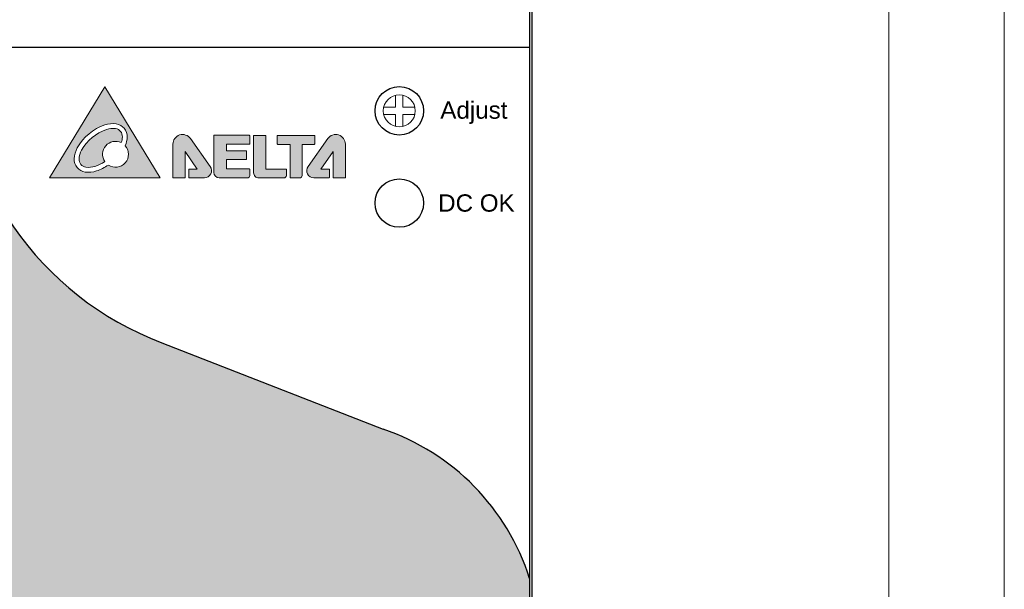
# Model space of a CAD drawing. Header units: millimetres. Extents: x 0 to 420, y 0 to 297.
# Tile 4 of 6: x 335 to 420, y 125 to 174. Entities that reach past the tile are written whole.
import ezdxf

# ---------------------------------------------------------------- set-up
doc = ezdxf.new("R2010")
doc.units = ezdxf.units.MM
doc.layers.get('0').update_dxf_attribs({"linetype": 'CONTINUOUS', "lineweight": 13})
doc.layers.add('Line', color=3, linetype='CONTINUOUS', lineweight=25)
doc.styles.add('arial', font='arial.ttf', dxfattribs={"height": 5})

# ---------------------------------------------------------------- blocks, each defined once
blk = doc.blocks.new('AD')
at = {"color": 7, "linetype": 'Continuous'}
for p, q in [((-0.32000000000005, 1.347523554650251), (-0.32000000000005, 0.3199995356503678)), ((0.32000000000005, 0.3199995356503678), (0.32000000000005, 1.347523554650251)), ((-0.32000000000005, 0.3199995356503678), (-1.347525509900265, 0.3199995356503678)), ((1.347525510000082, 0.3199995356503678), (0.32000000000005, 0.3199995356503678)), ((-1.347525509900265, -0.3184833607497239), (-0.32000000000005, -0.3184833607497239)), ((-1.347525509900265, -0.319999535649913), (-0.32000000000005, -0.319999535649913)), ((-1.187525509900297, -0.3196588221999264), (-1.187525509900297, -0.3181426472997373)), ((-0.32000000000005, -0.319999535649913), (-0.32000000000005, -1.347523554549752)), ((0.32000000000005, -0.3184833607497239), (1.347525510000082, -0.3184833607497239)), ((0.32000000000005, -1.347523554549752), (0.32000000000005, -0.319999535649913)), ((0.32000000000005, -0.319999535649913), (1.347525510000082, -0.319999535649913))]:
    blk.add_line(p, q, dxfattribs=at)
blk.add_circle((0, 0), 1.384999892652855)

msp = doc.modelspace()

# ---------------------------------------------------------------- hatches: boundary and pattern name
at = {"ltscale": 5}
h = msp.add_hatch(color=18, dxfattribs=at)
h.paths.add_polyline_path([(366.131483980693, 138.4080672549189), (346.9611637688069, 145.8863927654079, -0.3119421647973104), (329.243382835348, 171.5220753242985), (329.243382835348, 90.3016596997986, 0.4142135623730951), (330.243382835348, 89.30165969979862), (377.8433828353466, 89.30165969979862, 0.4142135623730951), (378.8433828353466, 90.3016596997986), (378.8433828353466, 125.4481900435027, 0.238296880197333)])
h.paths.add_polyline_path([(371.1433828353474, 116.5016596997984, -0.4142135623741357), (371.2433828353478, 116.4016596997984), (371.2433828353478, 102.4016596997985, -0.4142135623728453), (371.1433828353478, 102.3016596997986), (336.9433828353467, 102.3016596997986, -0.4142135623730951), (336.8433828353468, 102.4016596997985), (336.8433828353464, 116.4016596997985, -0.4142135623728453), (336.9433828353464, 116.5016596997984)], flags=16)
h = msp.add_hatch(color=256)
edge = h.paths.add_edge_path(flags=16)
edge.add_arc((342.8430873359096, 163.7693807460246), 1.111940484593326, 357.4529575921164, 442.0094395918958)
edge.add_arc((342.7028319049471, 162.770217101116), 2.120900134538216, 82.0094395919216, 108.888786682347)
edge.add_arc((343.4297763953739, 160.6456292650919), 4.366411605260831, 108.888786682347, 150.5736105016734)
edge.add_arc((341.4739637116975, 161.7488602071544), 2.120900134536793, 150.5736105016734, 177.4529575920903)
edge.add_arc((340.4660008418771, 161.7936980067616), 1.111940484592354, 177.4529575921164, 262.0094395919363)
edge.add_arc((340.6062562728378, 162.7928616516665), 2.120900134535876, 262.0094395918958, 288.8887866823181)
edge.add_arc((339.8793117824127, 164.9174494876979), 4.366411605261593, 288.8887866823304, 303.9403117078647)
edge.add_arc((342.939008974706, 162.2302053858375), 1.123062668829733, 236.3810211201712, 401.3695137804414)
edge.add_arc((341.8351244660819, 163.8142185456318), 2.120900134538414, 336.6160173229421, 357.4529575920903)
edge = h.paths.add_edge_path(flags=0)
edge.add_arc((342.8430873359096, 163.7693807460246), 0.6925457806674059, 357.4529575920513, 442.0094395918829)
edge.add_arc((342.7028319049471, 162.770217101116), 1.701505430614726, 82.00943959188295, 108.8887866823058)
edge.add_arc((343.4297763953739, 160.6456292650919), 3.947016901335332, 108.8887866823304, 150.5736105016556)
edge.add_arc((341.4739637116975, 161.7488602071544), 1.701505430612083, 150.5736105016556, 177.4529575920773)
edge.add_arc((340.4660008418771, 161.7936980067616), 0.6925457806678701, 177.4529575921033, 262.0094395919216)
edge.add_arc((340.6062562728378, 162.7928616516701), 1.701505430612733, 262.0094395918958, 288.8887866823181)
edge.add_arc((339.8793117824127, 164.9174494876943), 3.947016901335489, 288.8887866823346, 302.7061557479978)
edge.add_arc((342.939008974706, 162.2302053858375), 1.123062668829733, 63.7419992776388, 214.3685162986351, ccw=False)
edge.add_arc((341.8351244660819, 163.8142185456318), 1.701505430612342, 340.1830411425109, 357.4529575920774)
h.paths.add_polyline_path([(346.8059142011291, 160.1850637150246), (342.0238001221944, 168.0850637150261), (337.2177408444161, 160.1850637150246)])
h = msp.add_hatch(color=256)
edge = h.paths.add_edge_path()
edge.add_arc((351.5035964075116, 163.8311044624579), 0.0427723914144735, 90, 180, ccw=False)
edge.add_line((351.5035964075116, 163.8738768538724), (354.5385530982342, 163.8738768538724))
edge.add_arc((354.5385530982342, 163.8311044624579), 0.0427723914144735, 0, 90, ccw=False)
edge.add_line((354.5813254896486, 163.8311044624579), (354.5813254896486, 163.136625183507))
edge.add_arc((354.538553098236, 163.1366251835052), 0.0427723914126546, -89.9999999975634, 2.4365931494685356e-09, ccw=False)
edge.add_line((354.5385530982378, 163.0938527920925), (352.5478255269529, 163.0938527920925))
edge.add_line((352.5478255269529, 163.0938527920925), (352.5478255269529, 162.531398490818))
edge.add_line((352.5478255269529, 162.531398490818), (354.2632938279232, 162.531398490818))
edge.add_arc((354.2632938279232, 162.4886260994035), 0.0427723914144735, 0, 90, ccw=False)
edge.add_line((354.3060662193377, 162.4886260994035), (354.3060662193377, 161.8067456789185))
edge.add_arc((354.2632938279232, 161.8067456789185), 0.0427723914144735, -90, 0, ccw=False)
edge.add_line((354.2632938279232, 161.7639732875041), (352.5478255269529, 161.7639732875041))
edge.add_line((352.5478255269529, 161.7639732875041), (352.5478255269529, 160.9586778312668))
edge.add_line((352.5478255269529, 160.9586778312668), (354.5385530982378, 160.9586778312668))
edge.add_arc((354.538553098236, 160.9159054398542), 0.0427723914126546, -2.4365931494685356e-09, 89.9999999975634, ccw=False)
edge.add_line((354.5813254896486, 160.9159054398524), (354.5813254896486, 160.3983936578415))
edge.add_arc((354.3679955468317, 160.3983936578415), 0.2133299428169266, -90, 0, ccw=False)
edge.add_line((354.3679955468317, 160.1850637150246), (351.9313203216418, 160.1850637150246))
edge.add_arc((351.9313203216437, 160.6555600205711), 0.4704963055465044, 179.999999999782, 269.9999999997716, ccw=False)
edge.add_line((351.4608240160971, 160.6555600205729), (351.4608240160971, 163.8311044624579))
edge = h.paths.add_edge_path()
edge.add_line((360.2094050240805, 163.8227052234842), (360.2094050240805, 163.1350042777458))
edge.add_arc((360.1666326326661, 163.1350042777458), 0.0427723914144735, -90, 0, ccw=False)
edge.add_line((360.1666326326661, 163.0922318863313), (359.1139674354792, 163.0922318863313))
edge.add_line((359.1139674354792, 163.0922318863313), (359.1139674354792, 160.3983936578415))
edge.add_arc((358.9006374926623, 160.3983936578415), 0.2133299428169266, -90, 0, ccw=False)
edge.add_line((358.9006374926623, 160.1850637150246), (358.1164867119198, 160.1850637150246))
edge.add_arc((358.1164867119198, 160.2278361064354), 0.0427723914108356, 180, 270, ccw=False)
edge.add_line((358.073714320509, 160.2278361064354), (358.073714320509, 163.0922318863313))
edge.add_line((358.073714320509, 163.0922318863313), (357.0085239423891, 163.0922318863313))
edge.add_arc((357.0085239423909, 163.1350042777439), 0.0427723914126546, 179.9999999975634, 269.99999999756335, ccw=False)
edge.add_line((356.9657515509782, 163.1350042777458), (356.9657515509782, 163.8227052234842))
edge.add_arc((357.0085239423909, 163.822705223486), 0.0427723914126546, 90.0000000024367, 180.0000000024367, ccw=False)
edge.add_line((357.0085239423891, 163.8654776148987), (360.1666326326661, 163.8654776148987))
edge.add_arc((360.1666326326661, 163.8227052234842), 0.0427723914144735, 0, 90, ccw=False)
edge = h.paths.add_edge_path()
edge.add_line((357.7499015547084, 160.3983936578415), (357.7499015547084, 160.9076535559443))
edge.add_arc((357.707129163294, 160.9076535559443), 0.0427723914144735, 0, 90)
edge.add_line((357.707129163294, 160.9504259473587), (355.9641054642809, 160.9504259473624))
edge.add_line((355.9641054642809, 160.9504259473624), (355.9641054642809, 163.8283783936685))
edge.add_arc((355.9213330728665, 163.8283783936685), 0.0427723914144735, 0, 90)
edge.add_line((355.9213330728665, 163.871150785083), (354.9585202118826, 163.871150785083))
edge.add_arc((354.9585202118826, 163.8283783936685), 0.0427723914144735, 90, 180)
edge.add_line((354.9157478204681, 163.8283783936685), (354.9157478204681, 160.6257369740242))
edge.add_arc((355.3564210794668, 160.6257369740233), 0.440673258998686, 179.9999999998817, 269.9999999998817)
edge.add_line((355.3564210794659, 160.1850637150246), (357.5365716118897, 160.1850637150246))
edge.add_arc((357.5365716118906, 160.3983936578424), 0.2133299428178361, 269.9999999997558, 359.9999999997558)
edge = h.paths.add_edge_path()
edge.add_line((361.4786479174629, 160.9075062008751), (361.4786479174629, 160.2278361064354))
edge.add_arc((361.4358755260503, 160.2278361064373), 0.0427723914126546, 269.99999999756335, 359.9999999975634, ccw=False)
edge.add_line((361.4358755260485, 160.1850637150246), (360.1391443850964, 160.1850637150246))
edge.add_arc((360.1391443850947, 160.8089898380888), 0.6239261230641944, 144.7268804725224, 270.0000000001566, ccw=False)
edge.add_line((359.6297657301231, 161.1692913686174), (361.3412526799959, 163.5889172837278))
edge.add_arc((362.027992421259, 163.1031619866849), 0.8411716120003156, 2.7114310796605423e-11, 144.7268804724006, ccw=False)
edge.add_line((362.8691640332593, 163.1031619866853), (362.8691640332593, 160.2278361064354))
edge.add_arc((362.8263916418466, 160.2278361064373), 0.0427723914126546, 269.99999999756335, 359.9999999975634, ccw=False)
edge.add_line((362.8263916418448, 160.1850637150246), (361.8445699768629, 160.1850637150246))
edge.add_arc((361.8445699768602, 160.2278361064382), 0.042772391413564, 180.000000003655, 270.0000000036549, ccw=False)
edge.add_line((361.8017975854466, 160.2278361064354), (361.8017975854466, 162.460520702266))
edge.add_line((361.8017975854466, 162.460520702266), (360.7516716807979, 160.9502785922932))
edge.add_line((360.7516716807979, 160.9502785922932), (361.4358755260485, 160.9502785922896))
edge.add_arc((361.4358755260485, 160.9075062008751), 0.0427723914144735, 0, 90, ccw=False)
edge = h.paths.add_edge_path()
edge.add_line((349.3015196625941, 160.9075062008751), (349.3015196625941, 160.2278361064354))
edge.add_arc((349.3442920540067, 160.2278361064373), 0.0427723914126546, 180.0000000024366, 270.0000000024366)
edge.add_line((349.3442920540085, 160.1850637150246), (350.6410231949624, 160.1850637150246))
edge.add_arc((350.6410231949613, 160.8089898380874), 0.6239261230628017, 270.000000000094, 395.2731195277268)
edge.add_line((351.1504018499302, 161.1692913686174), (349.438914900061, 163.5889172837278))
edge.add_arc((348.7521751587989, 163.1031619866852), 0.8411716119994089, 35.27311952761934, 179.9999999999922)
edge.add_line((347.9110035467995, 163.1031619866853), (347.9110035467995, 160.2278361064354))
edge.add_arc((347.9537759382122, 160.2278361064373), 0.0427723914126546, 180.0000000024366, 270.0000000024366)
edge.add_line((347.953775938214, 160.1850637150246), (348.9355976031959, 160.1850637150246))
edge.add_arc((348.9355976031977, 160.2278361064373), 0.0427723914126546, 269.9999999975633, 359.9999999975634)
edge.add_line((348.9783699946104, 160.2278361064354), (348.9783699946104, 162.460520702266))
edge.add_line((348.9783699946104, 162.460520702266), (350.0284958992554, 160.9502785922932))
edge.add_line((350.0284958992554, 160.9502785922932), (349.3442920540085, 160.9502785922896))
edge.add_arc((349.3442920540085, 160.9075062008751), 0.0427723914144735, 90, 180)
edge = h.paths.add_edge_path(flags=16)
edge.add_spline(control_points=[(347.9556521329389, 160.1874213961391), (347.9556521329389, 160.1874213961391), (348.933868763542, 160.1874213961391), (348.933868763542, 160.1874213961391)], knot_values=[13, 13, 13, 13, 14, 14, 14, 14], degree=3, periodic=0)
h = msp.add_hatch(color=7)
h.dxf.hatch_style = 2
edge = h.paths.add_edge_path()
edge.add_spline(control_points=[(340.5553538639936, 134.2687502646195), (340.5553538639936, 134.2687502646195), (340.5505307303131, 133.4119550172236), (340.5505307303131, 133.4119550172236), (340.5505307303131, 133.4119550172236), (340.5479469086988, 133.3985191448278), (340.5479469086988, 133.3985191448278), (337.3982683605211, 133.3985191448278), (337.2349708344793, 129.3308949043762), (340.5248647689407, 129.3260717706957), (340.5248647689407, 129.3260717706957), (340.5248647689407, 128.4777170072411), (340.5248647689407, 128.4777170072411), (340.5248647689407, 128.4777170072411), (340.5102231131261, 128.4777170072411), (340.5102231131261, 128.4777170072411), (335.9527062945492, 128.5106176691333), (336.1061852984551, 134.098218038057), (340.3212596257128, 134.2749514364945), (340.3212596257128, 134.2749514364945), (340.5553538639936, 134.2687502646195), (340.5553538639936, 134.2687502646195)], knot_values=[0, 0, 0, 0, 1, 1, 1, 2, 2, 2, 3, 3, 3, 4, 4, 4, 5, 5, 5, 6, 6, 6, 7, 7, 7, 7], degree=3, periodic=0)
h = msp.add_hatch(color=7)
h.dxf.hatch_style = 2
edge = h.paths.add_edge_path()
edge.add_spline(control_points=[(342.2052100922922, 133.0576269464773), (342.2052100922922, 133.0576269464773), (342.2052100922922, 132.2147843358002), (342.2052100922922, 132.2147843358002), (342.2052100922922, 132.2147843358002), (342.2052100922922, 130.956463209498), (342.2052100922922, 130.956463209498), (342.2052100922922, 130.956463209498), (342.2052100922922, 129.7234635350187), (342.2052100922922, 129.7234635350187), (342.2052100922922, 129.7234635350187), (342.2052100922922, 128.4401654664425), (342.2052100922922, 128.4401654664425), (342.2052100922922, 128.4401654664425), (341.6059357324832, 128.4401654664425), (341.6059357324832, 128.4401654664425), (341.3062124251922, 128.4401654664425), (341.066433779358, 128.8144750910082), (341.066433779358, 129.2328819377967), (341.066433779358, 129.6518055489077), (341.066433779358, 129.7234635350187), (341.066433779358, 129.7234635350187), (341.066433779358, 129.7234635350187), (341.066433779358, 133.0576269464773), (341.066433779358, 133.0576269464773), (341.066433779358, 133.0576269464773), (341.066433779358, 134.3032012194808), (341.066433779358, 134.3032012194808), (341.066433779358, 134.3032012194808), (342.2052100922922, 134.3032012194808), (342.2052100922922, 134.3032012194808), (342.2052100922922, 134.3032012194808), (342.2052100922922, 133.0576269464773), (342.2052100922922, 133.0576269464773)], knot_values=[0, 0, 0, 0, 1, 1, 1, 2, 2, 2, 3, 3, 3, 4, 4, 4, 5, 5, 5, 6, 6, 6, 7, 7, 7, 8, 8, 8, 9, 9, 9, 10, 10, 10, 11, 11, 11, 11], degree=3, periodic=0)
h = msp.add_hatch(color=7)
h.dxf.hatch_style = 2
edge = h.paths.add_edge_path()
edge.add_spline(control_points=[(344.4093821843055, 134.238433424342), (344.4093821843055, 134.238433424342), (344.414205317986, 133.3802601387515), (344.414205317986, 133.3802601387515), (344.414205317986, 133.3802601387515), (344.4166168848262, 133.3692358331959), (344.4166168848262, 133.3692358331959), (347.5662954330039, 133.3692358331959), (347.7297652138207, 129.3004058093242), (344.4398712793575, 129.2955826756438), (344.4398712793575, 129.2955826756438), (344.4398712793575, 128.4460221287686), (344.4398712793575, 128.4460221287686), (344.4398712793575, 128.4460221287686), (344.4545129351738, 128.4460221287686), (344.4545129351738, 128.4460221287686), (349.01323553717, 128.4801285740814), (348.8583784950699, 134.0689347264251), (344.642098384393, 134.2456681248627), (344.642098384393, 134.2456681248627), (344.4093821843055, 134.238433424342), (344.4093821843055, 134.238433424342)], knot_values=[0, 0, 0, 0, 1, 1, 1, 2, 2, 2, 3, 3, 3, 4, 4, 4, 5, 5, 5, 6, 6, 6, 7, 7, 7, 7], degree=3, periodic=0)
h = msp.add_hatch(color=7)
h.dxf.hatch_style = 2
edge = h.paths.add_edge_path()
edge.add_spline(control_points=[(343.9232792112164, 133.0681344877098), (343.9232792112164, 132.7625545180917), (343.6418149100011, 132.5146798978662), (343.2938602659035, 132.5146798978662), (342.9460778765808, 132.5146798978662), (342.6644413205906, 132.7625545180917), (342.6644413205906, 133.0681344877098), (342.6644413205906, 133.3730254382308), (342.9460778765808, 133.6207278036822), (343.2938602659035, 133.6207278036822), (343.6418149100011, 133.6207278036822), (343.9232792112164, 133.3730254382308), (343.9232792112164, 133.0681344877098)], knot_values=[0, 0, 0, 0, 1, 1, 1, 2, 2, 2, 3, 3, 3, 4, 4, 4, 4], degree=3, periodic=0)
h = msp.add_hatch(color=7)
h.dxf.hatch_style = 2
edge = h.paths.add_edge_path()
edge.add_spline(control_points=[(343.8628177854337, 131.1821169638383), (343.8628177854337, 131.1821169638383), (343.8628177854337, 130.6853341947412), (343.8628177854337, 130.6853341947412), (343.8628177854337, 130.6853341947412), (343.8628177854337, 129.943432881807), (343.8628177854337, 129.943432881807), (343.8628177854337, 129.943432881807), (343.8628177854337, 129.2163454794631), (343.8628177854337, 129.2163454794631), (343.8628177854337, 129.2163454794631), (343.8628177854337, 128.4599747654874), (343.8628177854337, 128.4599747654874), (343.8628177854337, 128.4599747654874), (343.2635434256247, 128.4599747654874), (343.2635434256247, 128.4599747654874), (342.9643368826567, 128.4599747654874), (342.7236969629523, 128.6809776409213), (342.7236969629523, 128.9267852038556), (342.7236969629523, 129.1736262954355), (342.7236969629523, 129.2163454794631), (342.7236969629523, 129.2163454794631), (342.7236969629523, 129.2163454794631), (342.7236969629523, 131.1821169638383), (342.7236969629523, 131.1821169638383), (342.7236969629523, 131.1821169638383), (342.7236969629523, 131.9167835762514), (342.7236969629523, 131.9167835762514), (342.7236969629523, 131.9167835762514), (343.8628177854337, 131.9167835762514), (343.8628177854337, 131.9167835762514), (343.8628177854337, 131.9167835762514), (343.8628177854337, 131.1821169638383), (343.8628177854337, 131.1821169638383)], knot_values=[0, 0, 0, 0, 1, 1, 1, 2, 2, 2, 3, 3, 3, 4, 4, 4, 5, 5, 5, 6, 6, 6, 7, 7, 7, 8, 8, 8, 9, 9, 9, 10, 10, 10, 11, 11, 11, 11], degree=3, periodic=0)
h = msp.add_hatch(color=7)
h.dxf.hatch_style = 2
edge = h.paths.add_edge_path()
edge.add_spline(control_points=[(346.2683557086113, 130.8834271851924), (346.2683557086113, 130.8834271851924), (346.6309520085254, 130.5440852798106), (346.6309520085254, 130.5440852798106), (346.6309520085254, 130.5440852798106), (347.1738990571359, 130.0381730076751), (347.1738990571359, 130.0381730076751), (347.1738990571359, 130.0381730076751), (347.7056495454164, 129.5429405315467), (347.7056495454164, 129.5429405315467), (347.7056495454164, 129.5429405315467), (348.258931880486, 129.0272097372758), (348.258931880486, 129.0272097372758), (348.258931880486, 129.0272097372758), (347.8501713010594, 128.5889935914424), (347.8501713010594, 128.5889935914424), (347.6458771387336, 128.3698855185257), (347.3211768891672, 128.3447363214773), (347.1408261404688, 128.5128569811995), (346.9603031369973, 128.6809776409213), (346.9292972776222, 128.7095719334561), (346.9292972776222, 128.7095719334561), (346.9292972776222, 128.7095719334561), (345.4914866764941, 130.0500585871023), (345.4914866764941, 130.0500585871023), (345.4914866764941, 130.0500585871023), (344.9542240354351, 130.5506309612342), (344.9542240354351, 130.5506309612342), (344.9542240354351, 130.5506309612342), (345.7309208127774, 131.3843440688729), (345.7309208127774, 131.3843440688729), (345.7309208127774, 131.3843440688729), (346.2683557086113, 130.8834271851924), (346.2683557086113, 130.8834271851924)], knot_values=[0, 0, 0, 0, 1, 1, 1, 2, 2, 2, 3, 3, 3, 4, 4, 4, 5, 5, 5, 6, 6, 6, 7, 7, 7, 8, 8, 8, 9, 9, 9, 10, 10, 10, 11, 11, 11, 11], degree=3, periodic=0)

# ---------------------------------------------------------------- linework, layer by layer
for points in [[(0, 0), (420, -2.49e-14), (420, 297), (0, 297)], [(10, 10), (410, 9.999999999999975), (410, 287), (10, 287)]]:
    msp.add_lwpolyline(points, close=True, dxfattribs=at)
msp.add_lwpolyline([(337.2177408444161, 160.1850637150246), (346.8059142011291, 160.1850637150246), (342.0238001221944, 168.0850637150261)], close=True)
for points in [[(349.3015196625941, 160.9075062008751), (349.3015196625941, 160.2278361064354, 0.4142135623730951), (349.3442920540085, 160.1850637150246), (350.6410231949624, 160.1850637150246, 0.6084466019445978), (351.1504018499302, 161.1692913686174), (349.438914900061, 163.5889172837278, 0.7313995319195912), (347.9110035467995, 163.1031619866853), (347.9110035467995, 160.2278361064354, 0.4142135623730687), (347.953775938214, 160.1850637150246), (348.9355976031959, 160.1850637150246, 0.4142135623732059), (348.9783699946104, 160.2278361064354), (348.9783699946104, 162.460520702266), (350.0284958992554, 160.9502785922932), (349.3442920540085, 160.9502785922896, 0.414213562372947)], [(361.4786479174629, 160.9075062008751), (361.4786479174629, 160.2278361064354, -0.4142135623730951), (361.4358755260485, 160.1850637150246), (360.1391443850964, 160.1850637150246, -0.6084466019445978), (359.6297657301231, 161.1692913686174), (361.3412526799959, 163.5889172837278, -0.7313995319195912), (362.8691640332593, 163.1031619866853), (362.8691640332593, 160.2278361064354, -0.4142135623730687), (362.8263916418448, 160.1850637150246), (361.8445699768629, 160.1850637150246, -0.4142135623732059), (361.8017975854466, 160.2278361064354), (361.8017975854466, 162.460520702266), (360.7516716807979, 160.9502785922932), (361.4358755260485, 160.9502785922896, -0.414213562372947)], [(351.4608240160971, 163.8311044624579, -0.4142135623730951), (351.5035964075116, 163.8738768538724), (354.5385530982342, 163.8738768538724, -0.4142135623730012), (354.5813254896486, 163.8311044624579), (354.5813254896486, 163.136625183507, -0.4142135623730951), (354.5385530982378, 163.0938527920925), (352.5478255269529, 163.0938527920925), (352.5478255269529, 162.531398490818), (354.2632938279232, 162.531398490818, -0.4142135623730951), (354.3060662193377, 162.4886260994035), (354.3060662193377, 161.8067456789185, -0.4142135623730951), (354.2632938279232, 161.7639732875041), (352.5478255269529, 161.7639732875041), (352.5478255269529, 160.9586778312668), (354.5385530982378, 160.9586778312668, -0.414213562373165), (354.5813254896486, 160.9159054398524), (354.5813254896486, 160.3983936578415, -0.4142135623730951), (354.3679955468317, 160.1850637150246), (351.9313203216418, 160.1850637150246, -0.4142135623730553), (351.4608240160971, 160.6555600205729)], [(357.7499015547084, 160.3983936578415), (357.7499015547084, 160.9076535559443, 0.4142135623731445), (357.707129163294, 160.9504259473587), (355.9641054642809, 160.9504259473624), (355.9641054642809, 163.8283783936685, 0.4142135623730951), (355.9213330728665, 163.871150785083), (354.9585202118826, 163.871150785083, 0.4142135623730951), (354.9157478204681, 163.8283783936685), (354.9157478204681, 160.6257369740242, 0.4142135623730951), (355.3564210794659, 160.1850637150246), (357.5365716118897, 160.1850637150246, 0.4142135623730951)], [(360.2094050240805, 163.8227052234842), (360.2094050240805, 163.1350042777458, -0.4142135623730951), (360.1666326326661, 163.0922318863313), (359.1139674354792, 163.0922318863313), (359.1139674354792, 160.3983936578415, -0.4142135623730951), (358.9006374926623, 160.1850637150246), (358.1164867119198, 160.1850637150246, -0.4142135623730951), (358.073714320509, 160.2278361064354), (358.073714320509, 163.0922318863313), (357.0085239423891, 163.0922318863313, -0.4142135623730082), (356.9657515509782, 163.1350042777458), (356.9657515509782, 163.8227052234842, -0.4142135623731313), (357.0085239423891, 163.8654776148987), (360.1666326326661, 163.8654776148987, -0.4142135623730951)]]:
    msp.add_lwpolyline(points, format="xyb", close=True)
for centre, radius, start, end in [((343.429776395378, 160.6456292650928), 4.366411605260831, 108.8887866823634, 150.5736105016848), ((342.7028319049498, 162.7702171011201), 2.120900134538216, 82.00943959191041, 108.8887866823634), ((342.8430873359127, 163.7693807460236), 1.111940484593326, 357.4529575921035, 82.0094395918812), ((343.429776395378, 160.6456292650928), 3.947016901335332, 108.8887866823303, 150.5736105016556), ((342.7028319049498, 162.7702171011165), 1.701505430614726, 82.0094395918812, 108.8887866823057), ((342.8430873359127, 163.7693807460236), 0.6925457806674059, 357.4529575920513, 82.0094395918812), ((342.9390089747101, 162.2302053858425), 1.123062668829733, 63.74199927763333, 214.3685162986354), ((341.8351244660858, 163.8142185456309), 1.701505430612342, 340.1830411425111, 357.4529575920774), ((341.8351244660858, 163.8142185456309), 2.120900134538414, 336.6160173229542, 357.4529575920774), ((341.4739637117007, 161.7488602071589), 2.120900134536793, 150.5736105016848, 177.4529575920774), ((341.4739637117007, 161.7488602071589), 1.701505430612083, 150.5736105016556, 177.4529575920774), ((342.9390089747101, 162.2302053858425), 1.123062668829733, 236.3810211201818, 41.36951378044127), ((340.4660008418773, 161.7936980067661), 1.111940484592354, 177.4529575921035, 262.0094395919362), ((340.4660008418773, 161.7936980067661), 0.6925457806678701, 177.4529575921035, 262.0094395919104), ((339.8793117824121, 164.917449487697), 3.947016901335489, 288.8887866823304, 302.7061557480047), ((340.6062562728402, 162.7928616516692), 2.120900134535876, 262.0094395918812, 288.8887866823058), ((340.6062562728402, 162.7928616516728), 1.701505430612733, 262.0094395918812, 288.8887866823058), ((339.8793117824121, 164.917449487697), 4.366411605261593, 288.8887866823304, 303.9403117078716)]:
    msp.add_arc(centre, radius, start, end)
msp.add_open_spline([(347.9556521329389, 160.1874213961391), (347.9556521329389, 160.1874213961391), (348.933868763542, 160.1874213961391), (348.933868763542, 160.1874213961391)], degree=3)
at = {"layer": 'Line', "color": 7}
for p, q in [((379.0433828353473, 208.9999999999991), (379.0433828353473, 87.99999999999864)), ((378.8433828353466, 206.7007025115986), (378.8433828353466, 90.3016596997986)), ((329.243382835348, 171.5220753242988), (378.8433828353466, 171.5220753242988)), ((346.9611637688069, 145.8863927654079), (366.131483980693, 138.4080672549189))]:
    msp.add_line(p, q, dxfattribs=at)
for centre in [(367.5433828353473, 165.9999999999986), (367.5433828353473, 157.9999999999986)]:
    msp.add_circle(centre, 2.1, dxfattribs=at)
for centre, radius, start, end in [((356.648281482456, 171.5220753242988), 27.40489864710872, 180, 249.2996078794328), ((359.6631516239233, 119.3492306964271), 20.12656390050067, 17.63970315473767, 71.25342591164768)]:
    msp.add_arc(centre, radius, start, end, dxfattribs=at)

# ---------------------------------------------------------------- block references
msp.add_blockref('AD', (367.5433828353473, 165.9999999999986))

# ---------------------------------------------------------------- texts
at = {"layer": 'Line', "color": 7, "style": 'arial'}
for s, p in [('Adjust', (371.097431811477, 165.3121969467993)), ('DC OK', (370.912580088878, 157.2574087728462))]:
    msp.add_text(s, height=1.5, dxfattribs=at).set_placement(p)

doc.saveas('drawing.dxf')
